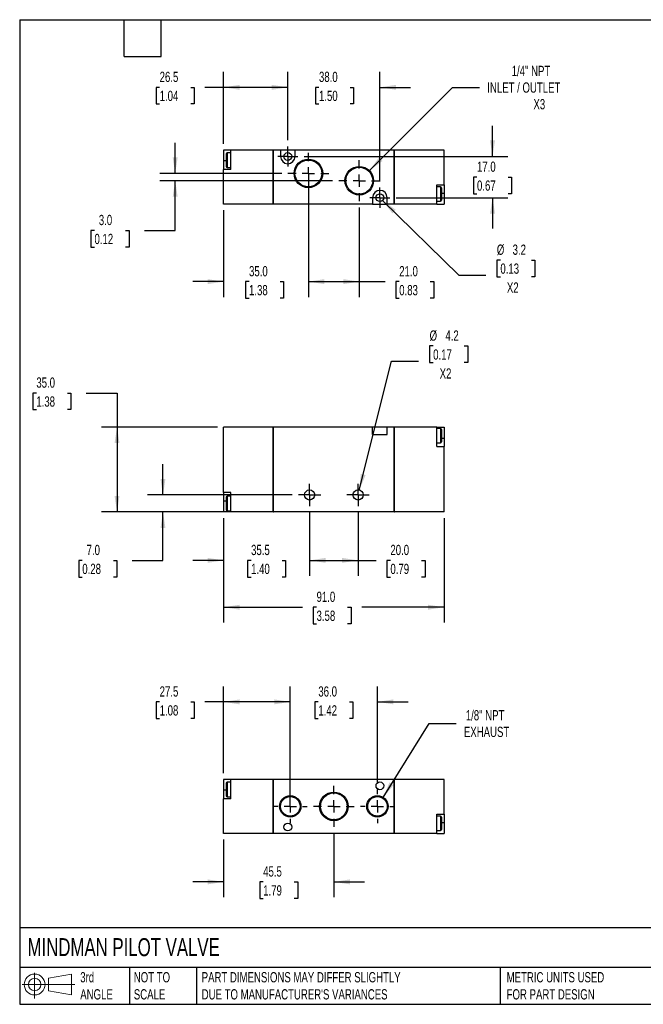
# Model space of a CAD drawing. Header units: millimetres. Extents: x 13 to 546, y 13 to 419.
# Tile 1 of 2: x 13 to 270, y 13 to 419. Entities that reach past the tile are written whole.
import ezdxf

# ---------------------------------------------------------------- set-up
doc = ezdxf.new("R2010")
doc.units = ezdxf.units.MM
doc.header["$LTSCALE"] = 2
doc.linetypes.add('SLD-Center', pattern=[19.05, 15.24, -1.27, 1.27, -1.27])
doc.linetypes.add('SLD-Solid', pattern=[0])
doc.layers.add('CENTER', color=40, linetype='SLD-Center')
doc.layers.add('SLD-DEFPOINTS', color=7, linetype='Continuous')
doc.layers.add('DIMENSIONS', color=140, linetype='SLD-Solid', lineweight=25)
doc.layers.add('TEXT', color=140, linetype='SLD-Solid', lineweight=25)
doc.styles.add('SLDTEXTSTYLE0', font='TXT', dxfattribs={"width": 0.7})
doc.dimstyles.new('SLDDIMSTYLE0', dxfattribs={"dimtxt": 4.316016, "dimasz": 6.604, "dimexe": 0, "dimexo": 0.0625, "dimgap": 1.079004, "dimtad": 0, "dimtih": 1, "dimtoh": 1, "dimdec": 1, "dimrnd": 1e-09, "dimzin": 12, "dimdsep": 46, "dimtxsty": 'SLDTEXTSTYLE0', "dimsah": 1, "dimcen": 0.09, "dimadec": 0, "dimazin": 3, "dimtfac": 1, "dimtdec": 1, "dimtmove": 0, "dimatfit": 0, "dimfxl": 0, "dimfrac": 2, "dimtolj": 1, "dimtzin": 12, "dimarcsym": 0})
doc.dimstyles.new('SLDDIMSTYLE1', dxfattribs={"dimtxt": 4.316016, "dimasz": 6.604, "dimexe": 0, "dimexo": 0.0625, "dimgap": 1.079004, "dimtad": 0, "dimtih": 1, "dimtoh": 1, "dimdec": 1, "dimrnd": 1e-09, "dimzin": 4, "dimdsep": 46, "dimtxsty": 'SLDTEXTSTYLE0', "dimsah": 1, "dimcen": 0.09, "dimadec": 0, "dimazin": 1, "dimtfac": 1, "dimtdec": 1, "dimtofl": 0, "dimtmove": 0, "dimatfit": 3, "dimfxl": 0, "dimfrac": 2, "dimtolj": 1, "dimtzin": 12, "dimarcsym": 0})
doc.dimstyles.new('SLDDIMSTYLE2', dxfattribs={"dimtxt": 4.316016, "dimasz": 6.604, "dimexe": 0, "dimexo": 0.0625, "dimgap": 1.079004, "dimtad": 0, "dimtih": 1, "dimtoh": 1, "dimdec": 1, "dimrnd": 1e-09, "dimzin": 4, "dimdsep": 46, "dimtxsty": 'SLDTEXTSTYLE0', "dimsah": 1, "dimcen": 0.09, "dimadec": 0, "dimazin": 1, "dimtfac": 1, "dimtdec": 1, "dimtmove": 0, "dimatfit": 0, "dimfxl": 0, "dimfrac": 2, "dimtolj": 1, "dimtzin": 12, "dimarcsym": 0})
doc.dimstyles.new('SLDDIMSTYLE3', dxfattribs={"dimtxt": 4.316016, "dimasz": 6.604, "dimexe": 0, "dimexo": 0.0625, "dimgap": 1.079004, "dimtad": 0, "dimtih": 1, "dimtoh": 1, "dimdec": 1, "dimrnd": 1e-09, "dimzin": 12, "dimdsep": 46, "dimtxsty": 'SLDTEXTSTYLE0', "dimsah": 1, "dimcen": 0, "dimadec": 0, "dimazin": 3, "dimtfac": 1, "dimtdec": 1, "dimtofl": 0, "dimtmove": 0, "dimatfit": 3, "dimfxl": 0, "dimfrac": 2, "dimtolj": 1, "dimtzin": 12, "dimarcsym": 0})
doc.dimstyles.new('SLDDIMSTYLE4', dxfattribs={"dimtxt": 4.316016, "dimasz": 6.604, "dimexe": 0, "dimexo": 0.0625, "dimgap": 1.079004, "dimtad": 0, "dimtih": 1, "dimtoh": 1, "dimdec": 1, "dimrnd": 1e-09, "dimzin": 12, "dimdsep": 46, "dimtxsty": 'SLDTEXTSTYLE0', "dimsah": 1, "dimcen": 0.09, "dimadec": 0, "dimazin": 3, "dimtfac": 1, "dimtdec": 1, "dimtofl": 0, "dimtmove": 0, "dimatfit": 3, "dimfxl": 0, "dimfrac": 2, "dimtolj": 1, "dimtzin": 12, "dimarcsym": 0})
doc.dimstyles.new('SLDDIMSTYLE5', dxfattribs={"dimtxt": 4.316016, "dimasz": 6.604, "dimexe": 0, "dimexo": 0.0625, "dimgap": 1.079004, "dimtad": 0, "dimtih": 1, "dimtoh": 1, "dimdec": 1, "dimrnd": 1e-09, "dimzin": 12, "dimdsep": 46, "dimtxsty": 'SLDTEXTSTYLE0', "dimsah": 1, "dimcen": 0, "dimadec": 0, "dimazin": 3, "dimtfac": 1, "dimtdec": 1, "dimtofl": 0, "dimtmove": 0, "dimatfit": 3, "dimfxl": 0, "dimfrac": 2, "dimtolj": 1, "dimtzin": 12, "dimarcsym": 0})

# ---------------------------------------------------------------- blocks, each defined once
blk = doc.blocks.new('Block11')
at = {"color": 7, "linetype": 'SLD-Solid', "lineweight": 18}
for p, q in [((5.18, 10.62), (5.18, 0)), ((10.96, 8.33), (20.35, 10.06)), ((10.96, 3.19), (10.96, 8.33)), ((20.35, 10.06), (20.35, 1.46)), ((0, 5.76), (21.75, 5.76)), ((10.96, 3.19), (20.35, 1.46))]:
    blk.add_line(p, q, dxfattribs=at)
for radius in [4.3, 2.57]:
    blk.add_circle((5.18, 5.76), radius, dxfattribs=at)
blk = doc.blocks.new('Block12')
at = {"layer": 'SLD-DEFPOINTS'}
blk.add_blockref('Block11', (0, 0), dxfattribs=at)
blk = doc.blocks.new('_D')
at = {"layer": 'DIMENSIONS'}
for p, q in [((132.38, 215.75), (132.38, 189.58)), ((96.88, 213.39), (96.88, 189.58)), ((96.88, 195.93), (84.18, 195.93)), ((108.22, 195.93), (106.77, 195.93)), ((106.77, 195.93), (106.77, 189.07)), ((121.05, 195.93), (122.49, 195.93)), ((122.49, 195.93), (122.49, 189.07)), ((132.38, 195.93), (145.08, 195.93)), ((106.77, 189.07), (108.22, 189.07)), ((122.49, 189.07), (121.05, 189.07))]:
    blk.add_line(p, q, dxfattribs=at)
for points in [[(96.88, 195.93), (90.28, 196.95), (90.28, 194.92)], [(132.38, 195.93), (138.99, 194.92), (138.99, 196.95)]]:
    blk.add_solid(points, dxfattribs=at)
at = {"layer": 'DIMENSIONS', "char_height": 4.233, "attachment_point": 1, "style": 'SLDTEXTSTYLE0'}
for s, insert in [('35.5', (108.22, 202.35)), ('1.40', (108.22, 194.53))]:
    blk.add_mtext(s, dxfattribs=dict(at, insert=insert))
blk = doc.blocks.new('_D_1')
at = {"layer": 'DIMENSIONS'}
for p, q in [((132.38, 215.75), (132.38, 189.58)), ((152.38, 215.75), (152.38, 189.58)), ((132.38, 195.93), (152.38, 195.93)), ((152.38, 195.93), (159.88, 195.93)), ((165.73, 195.93), (164.28, 195.93)), ((164.28, 195.93), (164.28, 189.07)), ((178.56, 195.93), (180.01, 195.93)), ((180.01, 195.93), (180.01, 189.07)), ((164.28, 189.07), (165.73, 189.07)), ((180.01, 189.07), (178.56, 189.07))]:
    blk.add_line(p, q, dxfattribs=at)
for points in [[(132.38, 195.93), (138.99, 194.92), (138.99, 196.95)], [(152.38, 195.93), (145.78, 196.95), (145.78, 194.92)]]:
    blk.add_solid(points, dxfattribs=at)
at = {"layer": 'DIMENSIONS', "char_height": 4.233, "attachment_point": 1, "style": 'SLDTEXTSTYLE0'}
for s, insert in [('20.0', (165.73, 202.35)), ('0.79', (165.73, 194.53))]:
    blk.add_mtext(s, dxfattribs=dict(at, insert=insert))
blk = doc.blocks.new('_D_2')
at = {"layer": 'DIMENSIONS'}
for p, q in [((96.88, 213.39), (96.88, 170.25)), ((187.88, 213.39), (187.88, 170.25)), ((96.88, 176.6), (129.39, 176.6)), ((135.24, 176.6), (133.79, 176.6)), ((133.79, 176.6), (133.79, 169.74)), ((148.06, 176.6), (149.51, 176.6)), ((149.51, 176.6), (149.51, 169.74)), ((187.88, 176.6), (153.91, 176.6)), ((133.79, 169.74), (135.24, 169.74)), ((149.51, 169.74), (148.06, 169.74))]:
    blk.add_line(p, q, dxfattribs=at)
for points in [[(96.88, 176.6), (103.49, 175.58), (103.49, 177.61)], [(187.88, 176.6), (181.28, 177.61), (181.28, 175.58)]]:
    blk.add_solid(points, dxfattribs=at)
at = {"layer": 'DIMENSIONS', "char_height": 4.233, "attachment_point": 1, "style": 'SLDTEXTSTYLE0'}
for s, insert in [('91.0', (135.24, 183.02)), ('3.58', (135.24, 175.19))]:
    blk.add_mtext(s, dxfattribs=dict(at, insert=insert))
blk = doc.blocks.new('_D_3')
at = {"layer": 'DIMENSIONS'}
for p, q in [((71.85, 222.93), (71.85, 235.63)), ((125.2, 222.93), (65.5, 222.93)), ((114.94, 215.93), (65.5, 215.93)), ((71.85, 195.93), (71.85, 215.93)), ((38.54, 195.93), (37.09, 195.93)), ((37.09, 195.93), (37.09, 189.07)), ((51.36, 195.93), (52.81, 195.93)), ((52.81, 195.93), (52.81, 189.07)), ((59.15, 195.93), (71.85, 195.93)), ((37.09, 189.07), (38.54, 189.07)), ((52.81, 189.07), (51.36, 189.07))]:
    blk.add_line(p, q, dxfattribs=at)
for points in [[(71.85, 222.93), (72.86, 229.54), (70.83, 229.54)], [(71.85, 215.93), (70.83, 209.33), (72.86, 209.33)]]:
    blk.add_solid(points, dxfattribs=at)
at = {"layer": 'DIMENSIONS', "char_height": 4.233, "attachment_point": 1, "style": 'SLDTEXTSTYLE0'}
for s, insert in [('7.0', (40.33, 202.35)), ('0.28', (38.54, 194.53))]:
    blk.add_mtext(s, dxfattribs=dict(at, insert=insert))
blk = doc.blocks.new('_D_4')
at = {"layer": 'DIMENSIONS'}
for p, q in [((19.57, 265), (18.12, 265)), ((18.12, 265), (18.12, 258.14)), ((32.4, 265), (33.85, 265)), ((33.85, 265), (33.85, 258.14)), ((40.18, 265), (52.88, 265)), ((52.88, 265), (52.88, 250.93)), ((18.12, 258.14), (19.57, 258.14)), ((33.85, 258.14), (32.4, 258.14)), ((94.34, 250.93), (46.53, 250.93)), ((52.88, 250.93), (52.88, 215.93)), ((94.34, 215.93), (46.53, 215.93))]:
    blk.add_line(p, q, dxfattribs=at)
for points in [[(52.88, 250.93), (51.87, 244.33), (53.9, 244.33)], [(52.88, 215.93), (53.9, 222.54), (51.87, 222.54)]]:
    blk.add_solid(points, dxfattribs=at)
at = {"layer": 'DIMENSIONS', "char_height": 4.233, "attachment_point": 1, "style": 'SLDTEXTSTYLE0'}
for s, insert in [('35.0', (19.57, 271.43)), ('1.38', (19.57, 263.6))]:
    blk.add_mtext(s, dxfattribs=dict(at, insert=insert))
blk = doc.blocks.new('_D_5')
at = {"layer": 'DIMENSIONS'}
for p, q in [((183.38, 284.42), (181.93, 284.42)), ((181.93, 284.42), (181.93, 277.56)), ((196.2, 284.42), (197.65, 284.42)), ((197.65, 284.42), (197.65, 277.56)), ((152.89, 224.97), (166.19, 278.16)), ((166.19, 278.16), (177.3, 278.16)), ((181.93, 277.56), (183.38, 277.56)), ((197.65, 277.56), (196.2, 277.56))]:
    blk.add_line(p, q, dxfattribs=at)
blk.add_solid([(152.89, 224.97), (155.48, 231.13), (153.51, 231.62)], dxfattribs=at)
at = {"layer": 'DIMENSIONS', "char_height": 4.233, "attachment_point": 1, "style": 'SLDTEXTSTYLE0'}
for s, insert in [('%%c', (181.91, 290.85)), ('4.2', (188.43, 290.85)), ('0.17', (183.38, 283.02)), ('X2', (186.06, 275.19))]:
    blk.add_mtext(s, dxfattribs=dict(at, insert=insert))
blk = doc.blocks.new('SW_CENTERMARKSYMBOL_0')
at = {"layer": 'CENTER', "color": 0}
for p, q in [((0, 2.54), (0, 4.64)), ((-2.54, 0), (-4.64, 0)), ((0, 0), (-2.54, 0)), ((0, 0), (0, 2.54)), ((0, 0), (0, -2.54)), ((0, 0), (2.54, 0)), ((2.54, 0), (4.64, 0)), ((0, -2.54), (0, -4.64))]:
    blk.add_line(p, q, dxfattribs=at)
blk = doc.blocks.new('SW_CENTERMARKSYMBOL_1')
at = {"layer": 'CENTER', "color": 0}
for p, q in [((0, 2.54), (0, 4.64)), ((-2.54, 0), (-4.64, 0)), ((0, 0), (-2.54, 0)), ((0, 0), (0, 2.54)), ((0, 0), (0, -2.54)), ((0, 0), (2.54, 0)), ((2.54, 0), (4.64, 0)), ((0, -2.54), (0, -4.64))]:
    blk.add_line(p, q, dxfattribs=at)
blk = doc.blocks.new('_D_9')
at = {"layer": 'DIMENSIONS'}
for p, q in [((157.06, 356.82), (191.42, 391.18)), ((191.42, 391.18), (202.54, 391.18))]:
    blk.add_line(p, q, dxfattribs=at)
blk.add_solid([(157.06, 356.82), (162.45, 360.77), (161.01, 362.21)], dxfattribs=at)
at = {"layer": 'DIMENSIONS', "attachment_point": 1, "style": 'SLDTEXTSTYLE0'}
for s, insert, char_height in [('1/4" NPT', (215.79, 400.07), 4.233), ('INLET / OUTLET', (205.71, 393.21), 4.2333), ('X3', (224.77, 386.35), 4.233)]:
    blk.add_mtext(s, dxfattribs=dict(at, insert=insert, char_height=char_height))
blk = doc.blocks.new('_D_10')
at = {"layer": 'DIMENSIONS'}
for p, q in [((131.88, 344.65), (131.88, 304.64)), ((96.88, 340.45), (96.88, 304.64)), ((96.88, 310.99), (84.18, 310.99)), ((107.37, 310.99), (105.92, 310.99)), ((105.92, 310.99), (105.92, 304.13)), ((120.2, 310.99), (121.65, 310.99)), ((121.65, 310.99), (121.65, 304.13)), ((131.88, 310.99), (144.58, 310.99)), ((105.92, 304.13), (107.37, 304.13)), ((121.65, 304.13), (120.2, 304.13))]:
    blk.add_line(p, q, dxfattribs=at)
for points in [[(96.88, 310.99), (90.28, 312.01), (90.28, 309.97)], [(131.88, 310.99), (138.49, 309.97), (138.49, 312.01)]]:
    blk.add_solid(points, dxfattribs=at)
at = {"layer": 'DIMENSIONS', "char_height": 4.233, "attachment_point": 1, "style": 'SLDTEXTSTYLE0'}
for s, insert in [('35.0', (107.37, 317.41)), ('1.38', (107.37, 309.59))]:
    blk.add_mtext(s, dxfattribs=dict(at, insert=insert))
blk = doc.blocks.new('_D_11')
at = {"layer": 'DIMENSIONS'}
for p, q in [((131.88, 353.1), (131.88, 304.64)), ((152.88, 341.65), (152.88, 304.64)), ((131.88, 310.99), (152.88, 310.99)), ((152.88, 310.99), (163.51, 310.99)), ((169.36, 310.99), (167.91, 310.99)), ((167.91, 310.99), (167.91, 304.13)), ((182.18, 310.99), (183.63, 310.99)), ((183.63, 310.99), (183.63, 304.13)), ((167.91, 304.13), (169.36, 304.13)), ((183.63, 304.13), (182.18, 304.13))]:
    blk.add_line(p, q, dxfattribs=at)
for points in [[(131.88, 310.99), (138.49, 309.97), (138.49, 312.01)], [(152.88, 310.99), (146.28, 312.01), (146.28, 309.97)]]:
    blk.add_solid(points, dxfattribs=at)
at = {"layer": 'DIMENSIONS', "char_height": 4.233, "attachment_point": 1, "style": 'SLDTEXTSTYLE0'}
for s, insert in [('21.0', (169.36, 317.41)), ('0.83', (169.36, 309.59))]:
    blk.add_mtext(s, dxfattribs=dict(at, insert=insert))
blk = doc.blocks.new('_D_12')
at = {"layer": 'DIMENSIONS'}
for p, q in [((76.88, 355.64), (76.88, 368.34)), ((120.89, 355.64), (70.53, 355.64)), ((141.89, 352.64), (70.53, 352.64)), ((76.88, 332.12), (76.88, 352.64)), ((43.57, 332.12), (42.12, 332.12)), ((42.12, 332.12), (42.12, 325.26)), ((56.4, 332.12), (57.85, 332.12)), ((57.85, 332.12), (57.85, 325.26)), ((64.18, 332.12), (76.88, 332.12)), ((42.12, 325.26), (43.57, 325.26)), ((57.85, 325.26), (56.4, 325.26))]:
    blk.add_line(p, q, dxfattribs=at)
for points in [[(76.88, 355.64), (77.9, 362.24), (75.87, 362.24)], [(76.88, 352.64), (75.87, 346.04), (77.9, 346.04)]]:
    blk.add_solid(points, dxfattribs=at)
at = {"layer": 'DIMENSIONS', "char_height": 4.233, "attachment_point": 1, "style": 'SLDTEXTSTYLE0'}
for s, insert in [('3.0', (45.37, 338.54)), ('0.12', (43.57, 330.71))]:
    blk.add_mtext(s, dxfattribs=dict(at, insert=insert))
blk = doc.blocks.new('_D_13')
at = {"layer": 'DIMENSIONS'}
for p, q in [((207.88, 362.64), (207.88, 375.34)), ((130.06, 362.64), (214.23, 362.64)), ((201.47, 354.14), (200.02, 354.14)), ((200.02, 354.14), (200.02, 347.28)), ((214.3, 354.14), (215.74, 354.14)), ((215.74, 354.14), (215.74, 347.28)), ((168.06, 345.64), (214.23, 345.64)), ((200.02, 347.28), (201.47, 347.28)), ((207.88, 345.64), (207.88, 332.94)), ((215.74, 347.28), (214.3, 347.28))]:
    blk.add_line(p, q, dxfattribs=at)
for points in [[(207.88, 362.64), (208.9, 369.24), (206.87, 369.24)], [(207.88, 345.64), (206.87, 339.04), (208.9, 339.04)]]:
    blk.add_solid(points, dxfattribs=at)
at = {"layer": 'DIMENSIONS', "char_height": 4.233, "attachment_point": 1, "style": 'SLDTEXTSTYLE0'}
for s, insert in [('17.0', (201.47, 360.56)), ('0.67', (201.47, 352.74))]:
    blk.add_mtext(s, dxfattribs=dict(at, insert=insert))
blk = doc.blocks.new('_D_14')
at = {"layer": 'DIMENSIONS'}
for p, q in [((123.38, 369.32), (123.38, 397.53)), ((161.38, 352.32), (161.38, 397.53)), ((123.38, 391.18), (110.68, 391.18)), ((136.24, 391.18), (134.79, 391.18)), ((134.79, 391.18), (134.79, 384.32)), ((149.06, 391.18), (150.51, 391.18)), ((150.51, 391.18), (150.51, 384.32)), ((161.38, 391.18), (174.08, 391.18)), ((134.79, 384.32), (136.24, 384.32)), ((150.51, 384.32), (149.06, 384.32))]:
    blk.add_line(p, q, dxfattribs=at)
for points in [[(123.38, 391.18), (116.78, 392.2), (116.78, 390.17)], [(161.38, 391.18), (167.99, 390.17), (167.99, 392.2)]]:
    blk.add_solid(points, dxfattribs=at)
at = {"layer": 'DIMENSIONS', "char_height": 4.233, "attachment_point": 1, "style": 'SLDTEXTSTYLE0'}
for s, insert in [('38.0', (136.24, 397.61)), ('1.50', (136.24, 389.78))]:
    blk.add_mtext(s, dxfattribs=dict(at, insert=insert))
blk = doc.blocks.new('_D_15')
at = {"layer": 'DIMENSIONS'}
for p, q in [((96.88, 367.83), (96.88, 397.53)), ((123.38, 369.32), (123.38, 397.53)), ((70.47, 391.18), (69.02, 391.18)), ((69.02, 391.18), (69.02, 384.32)), ((83.3, 391.18), (84.74, 391.18)), ((84.74, 391.18), (84.74, 384.32)), ((96.88, 391.18), (89.14, 391.18)), ((123.38, 391.18), (96.88, 391.18)), ((69.02, 384.32), (70.47, 384.32)), ((84.74, 384.32), (83.3, 384.32))]:
    blk.add_line(p, q, dxfattribs=at)
for points in [[(96.88, 391.18), (103.49, 390.17), (103.49, 392.2)], [(123.38, 391.18), (116.78, 392.2), (116.78, 390.17)]]:
    blk.add_solid(points, dxfattribs=at)
at = {"layer": 'DIMENSIONS', "char_height": 4.233, "attachment_point": 1, "style": 'SLDTEXTSTYLE0'}
for s, insert in [('26.5', (70.47, 397.61)), ('1.04', (70.47, 389.78))]:
    blk.add_mtext(s, dxfattribs=dict(at, insert=insert))
blk = doc.blocks.new('_D_16')
at = {"layer": 'DIMENSIONS'}
for p, q in [((162.52, 344.52), (193.94, 313.6)), ((211.13, 319.87), (209.68, 319.87)), ((209.68, 319.87), (209.68, 313.01)), ((223.95, 319.87), (225.4, 319.87)), ((225.4, 319.87), (225.4, 313.01)), ((193.94, 313.6), (205.05, 313.6)), ((209.68, 313.01), (211.13, 313.01)), ((225.4, 313.01), (223.95, 313.01))]:
    blk.add_line(p, q, dxfattribs=at)
blk.add_solid([(162.52, 344.52), (166.52, 339.16), (167.94, 340.61)], dxfattribs=at)
at = {"layer": 'DIMENSIONS', "char_height": 4.233, "attachment_point": 1, "style": 'SLDTEXTSTYLE0'}
for s, insert in [('%%c', (209.66, 326.29)), ('3.2', (216.18, 326.29)), ('0.13', (211.13, 318.47)), ('X2', (213.81, 310.64))]:
    blk.add_mtext(s, dxfattribs=dict(at, insert=insert))
blk = doc.blocks.new('SW_CENTERMARKSYMBOL_5')
at = {"layer": 'CENTER', "color": 0}
for p, q in [((0, 5.08), (0, 8.45)), ((-5.08, 0), (-8.45, 0)), ((0, 0), (-2.54, 0)), ((0, 0), (0, 2.54)), ((0, 0), (0, -2.54)), ((0, 0), (2.54, 0)), ((5.08, 0), (8.45, 0)), ((0, -5.08), (0, -8.45))]:
    blk.add_line(p, q, dxfattribs=at)
blk = doc.blocks.new('SW_CENTERMARKSYMBOL_6')
at = {"layer": 'CENTER', "color": 0}
for p, q in [((0, 5.08), (0, 8.45)), ((-5.08, 0), (-8.45, 0)), ((0, 0), (-2.54, 0)), ((0, 0), (0, 2.54)), ((0, 0), (0, -2.54)), ((0, 0), (2.54, 0)), ((5.08, 0), (8.45, 0)), ((0, -5.08), (0, -8.45))]:
    blk.add_line(p, q, dxfattribs=at)
blk = doc.blocks.new('SW_CENTERMARKSYMBOL_7')
at = {"layer": 'CENTER', "color": 0}
for p, q in [((0, 2.54), (0, 4.14)), ((-2.54, 0), (-4.14, 0)), ((0, 0), (-2.54, 0)), ((0, 0), (0, 2.54)), ((0, 0), (0, -2.54)), ((0, 0), (2.54, 0)), ((2.54, 0), (4.14, 0)), ((0, -2.54), (0, -4.14))]:
    blk.add_line(p, q, dxfattribs=at)
blk = doc.blocks.new('SW_CENTERMARKSYMBOL_8')
at = {"layer": 'CENTER', "color": 0}
for p, q in [((0, 2.54), (0, 4.14)), ((-2.54, 0), (-4.14, 0)), ((0, 0), (-2.54, 0)), ((0, 0), (0, 2.54)), ((0, 0), (0, -2.54)), ((0, 0), (2.54, 0)), ((2.54, 0), (4.14, 0)), ((0, -2.54), (0, -4.14))]:
    blk.add_line(p, q, dxfattribs=at)
blk = doc.blocks.new('_D_17')
at = {"layer": 'DIMENSIONS'}
for p, q in [((96.88, 108.07), (96.88, 143.88)), ((124.38, 96.92), (124.38, 143.88)), ((70.47, 137.53), (69.02, 137.53)), ((69.02, 137.53), (69.02, 130.67)), ((83.3, 137.53), (84.74, 137.53)), ((84.74, 137.53), (84.74, 130.67)), ((96.88, 137.53), (89.14, 137.53)), ((124.38, 137.53), (96.88, 137.53)), ((69.02, 130.67), (70.47, 130.67)), ((84.74, 130.67), (83.3, 130.67))]:
    blk.add_line(p, q, dxfattribs=at)
for points in [[(96.88, 137.53), (103.49, 136.51), (103.49, 138.55)], [(124.38, 137.53), (117.78, 138.55), (117.78, 136.51)]]:
    blk.add_solid(points, dxfattribs=at)
at = {"layer": 'DIMENSIONS', "char_height": 4.233, "attachment_point": 1, "style": 'SLDTEXTSTYLE0'}
for s, insert in [('27.5', (70.47, 143.95)), ('1.08', (70.47, 136.13))]:
    blk.add_mtext(s, dxfattribs=dict(at, insert=insert))
blk = doc.blocks.new('_D_18')
at = {"layer": 'DIMENSIONS'}
for p, q in [((124.38, 96.92), (124.38, 143.88)), ((160.38, 103.87), (160.38, 143.88)), ((124.38, 137.53), (111.68, 137.53)), ((135.97, 137.53), (134.52, 137.53)), ((134.52, 137.53), (134.52, 130.67)), ((148.8, 137.53), (150.24, 137.53)), ((150.24, 137.53), (150.24, 130.67)), ((160.38, 137.53), (173.08, 137.53)), ((134.52, 130.67), (135.97, 130.67)), ((150.24, 130.67), (148.8, 130.67))]:
    blk.add_line(p, q, dxfattribs=at)
for points in [[(124.38, 137.53), (117.78, 138.55), (117.78, 136.51)], [(160.38, 137.53), (166.99, 136.51), (166.99, 138.55)]]:
    blk.add_solid(points, dxfattribs=at)
at = {"layer": 'DIMENSIONS', "char_height": 4.233, "attachment_point": 1, "style": 'SLDTEXTSTYLE0'}
for s, insert in [('36.0', (135.97, 143.95)), ('1.42', (135.97, 136.13))]:
    blk.add_mtext(s, dxfattribs=dict(at, insert=insert))
blk = doc.blocks.new('_D_19')
at = {"layer": 'DIMENSIONS'}
for p, q in [((142.38, 83.39), (142.38, 56.88)), ((96.88, 80.69), (96.88, 56.88)), ((96.88, 63.23), (84.18, 63.23)), ((113.22, 63.23), (111.77, 63.23)), ((111.77, 63.23), (111.77, 56.37)), ((126.05, 63.23), (127.49, 63.23)), ((127.49, 63.23), (127.49, 56.37)), ((142.38, 63.23), (155.08, 63.23)), ((111.77, 56.37), (113.22, 56.37)), ((127.49, 56.37), (126.05, 56.37))]:
    blk.add_line(p, q, dxfattribs=at)
for points in [[(96.88, 63.23), (90.28, 64.25), (90.28, 62.21)], [(142.38, 63.23), (148.99, 62.21), (148.99, 64.25)]]:
    blk.add_solid(points, dxfattribs=at)
at = {"layer": 'DIMENSIONS', "char_height": 4.233, "attachment_point": 1, "style": 'SLDTEXTSTYLE0'}
for s, insert in [('45.5', (113.22, 69.65)), ('1.79', (113.22, 61.83))]:
    blk.add_mtext(s, dxfattribs=dict(at, insert=insert))
blk = doc.blocks.new('_D_20')
at = {"layer": 'DIMENSIONS'}
for p, q in [((162.72, 98.12), (181.78, 128.67)), ((181.78, 128.67), (192.89, 128.67))]:
    blk.add_line(p, q, dxfattribs=at)
blk.add_solid([(162.72, 98.12), (167.07, 103.19), (165.35, 104.26)], dxfattribs=at)
at = {"layer": 'DIMENSIONS', "char_height": 4.233, "attachment_point": 1, "style": 'SLDTEXTSTYLE0'}
for s, insert in [('1/8" NPT', (196.85, 134.12)), ('EXHAUST', (196.07, 127.26))]:
    blk.add_mtext(s, dxfattribs=dict(at, insert=insert))
blk = doc.blocks.new('SW_CENTERMARKSYMBOL_9')
at = {"layer": 'CENTER', "color": 0}
for p, q in [((0, 5.08), (0, 6.95)), ((-5.08, 0), (-6.95, 0)), ((0, 0), (-2.54, 0)), ((0, 0), (0, 2.54)), ((0, 0), (0, -2.54)), ((0, 0), (2.54, 0)), ((5.08, 0), (6.95, 0)), ((0, -5.08), (0, -6.95))]:
    blk.add_line(p, q, dxfattribs=at)
blk = doc.blocks.new('SW_CENTERMARKSYMBOL_10')
at = {"layer": 'CENTER', "color": 0}
for p, q in [((0, 5.08), (0, 8.45)), ((-5.08, 0), (-8.45, 0)), ((0, 0), (-2.54, 0)), ((0, 0), (0, 2.54)), ((0, 0), (0, -2.54)), ((0, 0), (2.54, 0)), ((5.08, 0), (8.45, 0)), ((0, -5.08), (0, -8.45))]:
    blk.add_line(p, q, dxfattribs=at)
blk = doc.blocks.new('SW_CENTERMARKSYMBOL_11')
at = {"layer": 'CENTER', "color": 0}
for p, q in [((0, 5.08), (0, 6.95)), ((-5.08, 0), (-6.95, 0)), ((0, 0), (-2.54, 0)), ((0, 0), (0, 2.54)), ((0, 0), (0, -2.54)), ((0, 0), (2.54, 0)), ((5.08, 0), (6.95, 0)), ((0, -5.08), (0, -6.95))]:
    blk.add_line(p, q, dxfattribs=at)

msp = doc.modelspace()

# ---------------------------------------------------------------- linework, layer by layer
for p, q in [((99.88, 365.29), (96.88, 365.29)), ((96.88, 365.29), (96.88, 360.79)), ((97.88, 363.64), (97.88, 358.64)), ((99.88, 364.14), (98.38, 364.14)), ((98.38, 364.14), (98.38, 358.14)), ((99.88, 357.29), (99.88, 365.29)), ((117.33, 365.29), (99.88, 365.29)), ((117.33, 342.99), (117.33, 365.29)), ((117.33, 365.24), (117.48, 365.24)), ((117.48, 342.99), (117.48, 365.29)), ((120.38, 365.29), (117.48, 365.29)), ((120.38, 365.29), (120.38, 362.64)), ((126.38, 365.29), (120.38, 365.29)), ((126.38, 362.64), (126.38, 365.29)), ((167.33, 365.29), (126.38, 365.29)), ((167.33, 342.99), (167.33, 365.29)), ((167.33, 365.24), (167.43, 365.24)), ((167.43, 342.99), (167.43, 365.29)), ((187.88, 365.29), (167.43, 365.29)), ((187.88, 350.99), (187.88, 365.29)), ((96.88, 360.79), (96.88, 357.29)), ((97.88, 360.79), (96.88, 360.79)), ((98.38, 358.14), (99.88, 358.14)), ((99.88, 357.29), (96.88, 357.29)), ((96.88, 342.99), (96.88, 357.29)), ((184.88, 350.99), (187.88, 350.99)), ((184.88, 342.99), (184.88, 350.99)), ((186.38, 350.14), (184.88, 350.14)), ((186.38, 350.14), (186.38, 344.14)), ((186.88, 349.64), (186.88, 344.64)), ((187.88, 350.99), (187.88, 347.49)), ((158.38, 345.64), (158.38, 342.99)), ((164.38, 342.99), (164.38, 345.64)), ((186.88, 347.49), (187.88, 347.49)), ((187.88, 347.49), (187.88, 342.99)), ((117.33, 342.99), (96.88, 342.99)), ((117.33, 343.04), (117.48, 343.04)), ((158.38, 342.99), (117.48, 342.99)), ((158.38, 342.99), (164.38, 342.99)), ((167.33, 342.99), (164.38, 342.99)), ((167.33, 343.04), (167.43, 343.04)), ((184.88, 342.99), (167.43, 342.99)), ((184.88, 344.14), (186.38, 344.14)), ((184.88, 342.99), (187.88, 342.99)), ((96.88, 223.93), (96.88, 250.93)), ((117.33, 250.93), (96.88, 250.93)), ((117.33, 215.93), (117.33, 250.93)), ((117.33, 250.88), (117.48, 250.88)), ((117.48, 215.93), (117.48, 250.93)), ((158.38, 250.93), (117.48, 250.93)), ((158.38, 247.93), (158.38, 250.93)), ((164.38, 250.93), (158.38, 250.93)), ((158.38, 247.93), (164.38, 247.93)), ((164.38, 247.93), (164.38, 250.93)), ((167.33, 250.93), (164.38, 250.93)), ((167.33, 215.93), (167.33, 250.93)), ((167.33, 250.88), (167.43, 250.88)), ((167.43, 215.93), (167.43, 250.93)), ((184.88, 250.93), (167.43, 250.93)), ((184.88, 242.93), (184.88, 250.93)), ((184.88, 250.93), (187.88, 250.93)), ((186.38, 250.43), (184.88, 250.43)), ((186.38, 250.43), (186.38, 244.43)), ((186.88, 249.93), (186.88, 244.93)), ((187.88, 250.93), (187.88, 246.43)), ((184.88, 244.43), (186.38, 244.43)), ((186.88, 246.43), (187.88, 246.43)), ((187.88, 246.43), (187.88, 242.93)), ((184.88, 242.93), (187.88, 242.93)), ((187.88, 215.93), (187.88, 242.93)), ((99.88, 223.93), (96.88, 223.93)), ((96.88, 223.93), (96.88, 220.43)), ((99.88, 215.93), (99.88, 223.93)), ((96.88, 220.43), (96.88, 215.93)), ((97.88, 220.43), (96.88, 220.43)), ((97.88, 221.93), (97.88, 216.93)), ((99.88, 222.43), (98.38, 222.43)), ((98.38, 222.43), (98.38, 216.43)), ((99.88, 215.93), (96.88, 215.93)), ((98.38, 216.43), (99.88, 216.43)), ((117.33, 215.93), (99.88, 215.93)), ((117.33, 215.98), (117.48, 215.98)), ((167.33, 215.93), (117.48, 215.93)), ((167.33, 215.98), (167.43, 215.98)), ((187.88, 215.93), (167.43, 215.93)), ((99.88, 105.53), (96.88, 105.53)), ((96.88, 105.53), (96.88, 101.03)), ((97.88, 103.88), (97.88, 98.88)), ((99.88, 104.38), (98.38, 104.38)), ((98.38, 104.38), (98.38, 98.38)), ((99.88, 97.53), (99.88, 105.53)), ((117.33, 105.53), (99.88, 105.53)), ((117.33, 83.23), (117.33, 105.53)), ((117.33, 105.48), (117.48, 105.48)), ((117.48, 83.23), (117.48, 105.53)), ((167.33, 105.53), (117.48, 105.53)), ((167.33, 83.23), (167.33, 105.53)), ((167.33, 105.48), (167.43, 105.48)), ((167.43, 83.23), (167.43, 105.53)), ((187.88, 105.53), (167.43, 105.53)), ((187.88, 91.23), (187.88, 105.53)), ((96.88, 101.03), (96.88, 97.53)), ((97.88, 101.03), (96.88, 101.03)), ((98.38, 98.38), (99.88, 98.38)), ((99.88, 97.53), (96.88, 97.53)), ((96.88, 83.23), (96.88, 97.53)), ((184.88, 91.23), (187.88, 91.23)), ((184.88, 83.23), (184.88, 91.23)), ((186.38, 90.38), (184.88, 90.38)), ((186.38, 90.38), (186.38, 84.38)), ((186.88, 89.88), (186.88, 84.88)), ((187.88, 91.23), (187.88, 87.73)), ((186.88, 87.73), (187.88, 87.73)), ((187.88, 87.73), (187.88, 83.23)), ((117.33, 83.23), (96.88, 83.23)), ((117.33, 83.28), (117.48, 83.28)), ((167.33, 83.23), (117.48, 83.23)), ((167.33, 83.28), (167.43, 83.28)), ((184.88, 83.23), (167.43, 83.23)), ((184.88, 84.38), (186.38, 84.38)), ((184.88, 83.23), (187.88, 83.23))]:
    msp.add_line(p, q)
for centre, radius in [((123.38, 362.64), 1.6), ((131.88, 355.64), 5.91), ((131.88, 355.64), 5.54), ((152.88, 352.64), 5.91), ((152.88, 352.64), 5.54), ((161.38, 345.64), 1.6), ((132.38, 222.93), 2.1), ((152.38, 222.93), 2.1), ((161.38, 102.88), 1.6), ((124.38, 94.38), 4.41), ((124.38, 94.38), 4.03), ((142.38, 94.38), 5.91), ((142.38, 94.38), 5.54), ((160.38, 94.38), 4.41), ((160.38, 94.38), 4.03), ((123.38, 85.88), 1.6)]:
    msp.add_circle(centre, radius)
for centre, radius, start, end in [((98.38, 363.64), 0.5, 90, 180), ((123.38, 362.64), 3, 180, 0), ((98.38, 358.64), 0.5, 180, 270), ((186.38, 349.64), 0.5, 0, 90), ((161.38, 345.64), 3, 0, 180), ((186.38, 344.64), 0.5, 270, 0), ((186.38, 249.93), 0.5, 0, 90), ((186.38, 244.93), 0.5, 270, 0), ((98.38, 221.93), 0.5, 90, 180), ((98.38, 216.93), 0.5, 180, 270), ((98.38, 103.88), 0.5, 90, 180), ((98.38, 98.88), 0.5, 180, 270), ((186.38, 89.88), 0.5, 0, 90), ((186.38, 84.88), 0.5, 270, 0)]:
    msp.add_arc(centre, radius, start, end)
at = {"layer": 'TEXT'}
for p, q in [((12.7, 419.1), (546.1, 419.1)), ((12.7, 419.1), (12.7, 12.7)), ((55.88, 403.86), (55.88, 419.1)), ((71.12, 403.86), (71.12, 419.1)), ((55.88, 403.86), (71.12, 403.86)), ((546.1, 44.25), (12.7, 44.25)), ((546.1, 27.94), (12.7, 27.94)), ((58.09, 27.94), (58.09, 12.7)), ((85.67, 27.94), (85.67, 12.7)), ((210.97, 27.94), (210.97, 12.7)), ((12.7, 12.7), (546.1, 12.7))]:
    msp.add_line(p, q, dxfattribs=at)

# ---------------------------------------------------------------- block references
at = {"layer": 'CENTER'}
for name, p in [('SW_CENTERMARKSYMBOL_8', (123.38, 362.64)), ('SW_CENTERMARKSYMBOL_5', (131.88, 355.64)), ('SW_CENTERMARKSYMBOL_6', (152.88, 352.64)), ('SW_CENTERMARKSYMBOL_7', (161.38, 345.64)), ('SW_CENTERMARKSYMBOL_1', (132.38, 222.93)), ('SW_CENTERMARKSYMBOL_0', (152.38, 222.93)), ('SW_CENTERMARKSYMBOL_10', (142.38, 94.38)), ('SW_CENTERMARKSYMBOL_11', (124.38, 94.38)), ('SW_CENTERMARKSYMBOL_9', (160.38, 94.38))]:
    msp.add_blockref(name, p, dxfattribs=at)
at = {"layer": 'SLD-DEFPOINTS'}
msp.add_blockref('Block12', (13.68, 15.11), dxfattribs=at)

# ---------------------------------------------------------------- texts
at = {"layer": 'TEXT', "attachment_point": 1, "style": 'SLDTEXTSTYLE0'}
for s, insert, char_height in [('MINDMAN PILOT VALVE', (15.93, 40), 7.4083), ('3rd^JANGLE', (37.7, 25.99), 4.233), ('NOT TO^JSCALE', (59.81, 25.99), 4.2333), ("PART DIMENSIONS MAY DIFFER SLIGHTLY ^JDUE TO MANUFACTURER'S VARIANCES", (87.83, 25.99), 4.2333), ('METRIC UNITS USED ^JFOR PART DESIGN', (213.71, 25.99), 4.2333)]:
    msp.add_mtext(s, dxfattribs=dict(at, insert=insert, char_height=char_height))

# ---------------------------------------------------------------- dimensions: what is measured, and where the dimension line sits
at = {"layer": 'DIMENSIONS'}
for p1, p2, text, picture, middle in [((148.7, 348.46), (157.06, 356.82), '1/4" NPT\\PINLET / OUTLET\\PX3', '_D_9', (228.5, 391.18)), ((158.05, 90.64), (162.72, 98.12), '1/8" NPT\\PEXHAUST', '_D_20', (209.57, 128.67))]:
    dim = msp.add_diameter_dim_2p(p1=p1, p2=p2, text=text, dimstyle='SLDDIMSTYLE5', override={"dimpost": '<>'}, dxfattribs=at)
    dim.commit()
    dim.dimension.update_dxf_attribs({"geometry": picture, "text_midpoint": middle, "dimtype": 163})
for base, p1, p2, dimstyle, picture, middle in [((96.88, 391.18), (123.38, 366.78), (96.88, 365.29), 'SLDDIMSTYLE4', '_D_15', (76.88, 391.18)), ((123.38, 391.18), (161.38, 349.78), (123.38, 366.78), 'SLDDIMSTYLE2', '_D_14', (142.65, 391.18)), ((152.88, 310.99), (131.88, 355.64), (152.88, 344.19), 'SLDDIMSTYLE1', '_D_11', (175.77, 310.99)), ((96.88, 310.99), (131.88, 347.19), (96.88, 342.99), 'SLDDIMSTYLE2', '_D_10', (113.79, 310.99)), ((187.88, 176.6), (96.88, 215.93), (187.88, 215.93), 'SLDDIMSTYLE1', '_D_2', (141.65, 176.6)), ((152.38, 195.93), (132.38, 218.29), (152.38, 218.29), 'SLDDIMSTYLE1', '_D_1', (172.15, 195.93)), ((160.38, 137.53), (124.38, 94.38), (160.38, 101.33), 'SLDDIMSTYLE2', '_D_18', (142.38, 137.53))]:
    dim = msp.add_linear_dim(base=base, p1=p1, p2=p2, dimstyle=dimstyle, dxfattribs=at)
    dim.commit()
    dim.dimension.update_dxf_attribs({"geometry": picture, "text_midpoint": middle, "dimtype": 160})
for base, p1, p2, angle, dimstyle, picture, middle in [((207.88, 345.64), (127.52, 362.64), (165.52, 345.64), 90, 'SLDDIMSTYLE2', '_D_13', (207.88, 354.14)), ((76.88, 352.64), (123.43, 355.64), (144.43, 352.64), 90, 'SLDDIMSTYLE2', '_D_12', (76.88, 332.12)), ((52.88, 215.93), (96.88, 250.93), (96.88, 215.93), 90, 'SLDDIMSTYLE1', '_D_4', (52.88, 265)), ((71.85, 222.93), (117.48, 215.93), (127.74, 222.93), 90, 'SLDDIMSTYLE2', '_D_3', (71.85, 195.93)), ((132.38, 195.93), (96.88, 215.93), (132.38, 218.29), 0, 'SLDDIMSTYLE0', '_D', (114.63, 195.93)), ((124.38, 137.53), (96.88, 105.53), (124.38, 94.38), 0, 'SLDDIMSTYLE4', '_D_17', (76.88, 137.53)), ((96.88, 63.23), (142.38, 85.93), (96.88, 83.23), 0, 'SLDDIMSTYLE0', '_D_19', (119.63, 63.23))]:
    dim = msp.add_linear_dim(base=base, p1=p1, p2=p2, angle=angle, dimstyle=dimstyle, dxfattribs=at)
    dim.commit()
    dim.dimension.update_dxf_attribs({"geometry": picture, "text_midpoint": middle, "dimtype": 160})
for p1, p2, picture, middle in [((160.24, 346.76), (162.52, 344.52), '_D_16', (217.54, 315.83)), ((151.87, 220.89), (152.89, 224.97), '_D_5', (189.79, 280.39))]:
    dim = msp.add_diameter_dim_2p(p1=p1, p2=p2, text='<>\\PX2', dimstyle='SLDDIMSTYLE3', dxfattribs=at)
    dim.commit()
    dim.dimension.update_dxf_attribs({"geometry": picture, "text_midpoint": middle, "dimtype": 163})

doc.saveas('drawing.dxf')
